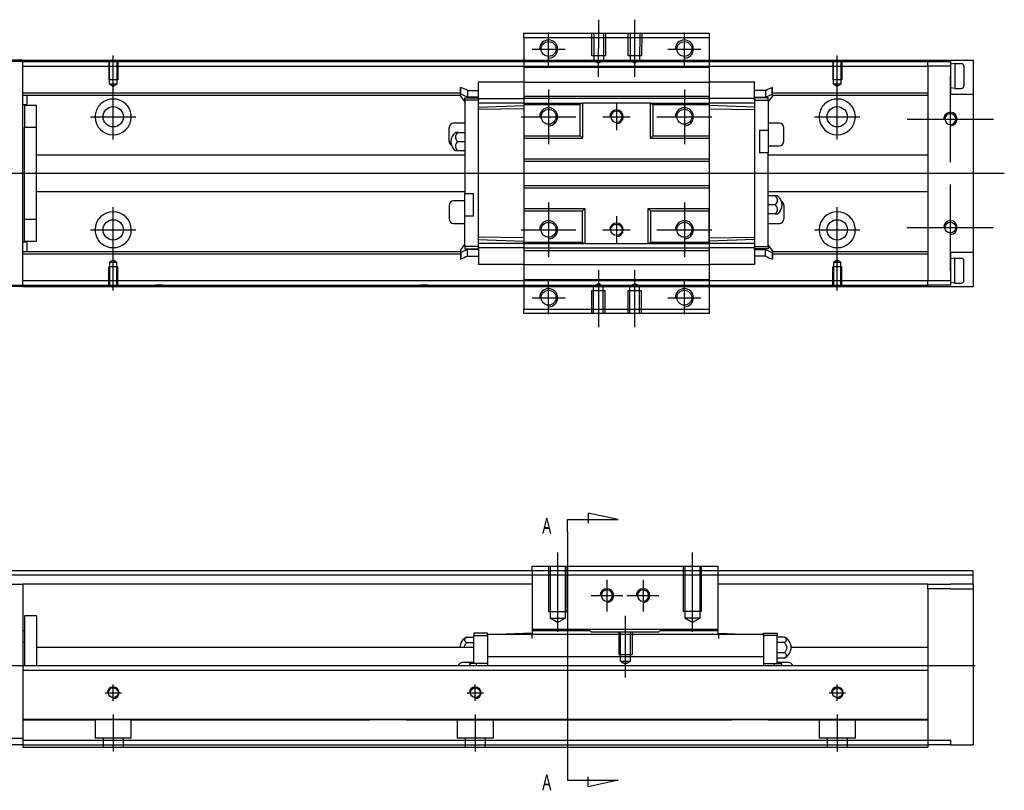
# Model space of a CAD drawing. Header units: millimetres. Extents: x 81 to 3135, y 49 to 860.
# Tile 7 of 8: x 274 to 491, y 479 to 650. Entities that reach past the tile are written whole.
import ezdxf
from ezdxf.lldxf.tags import DXFTag

# ---------------------------------------------------------------- set-up
doc = ezdxf.new("R2010")
doc.units = ezdxf.units.MM
doc.layers.get('0').update_dxf_attribs({"linetype": 'CONTINUOUS'})
doc.styles.add('CHN', font='msjhbd.ttf')
tags = doc.linetypes.add('DASHED', pattern=[25.72, 12.86, -12.86]).pattern_tags.tags
tags[6:7] = [DXFTag(74, 4), DXFTag(75, 0), DXFTag(340, '0'), DXFTag(46, 0.0), DXFTag(50, 0.0), DXFTag(44, 0.0), DXFTag(45, 0.0)]
tags[4:5] = [DXFTag(74, 4), DXFTag(75, 0), DXFTag(340, '0'), DXFTag(46, 0.0), DXFTag(50, 0.0), DXFTag(44, 0.0), DXFTag(45, 0.0)]

msp = doc.modelspace()

# ---------------------------------------------------------------- linework, layer by layer
at = {"ltscale": 0.1}
for p, q in [((401.45, 637.06), (401.48, 649.68)), ((409.45, 637.05), (409.48, 649.66)), ((390.4, 639.54), (390.4, 646.84)), ((420.4, 639.54), (420.4, 646.84)), ((386.75, 643.19), (394.05, 643.19)), ((416.75, 643.19), (424.05, 643.19)), ((390.4, 634.25), (390.4, 622.16)), ((420.4, 634.25), (420.4, 622.16)), ((384.35, 628.21), (396.44, 628.21)), ((414.35, 628.21), (426.44, 628.21)), ((390.4, 609.25), (390.4, 597.16)), ((420.4, 609.25), (420.4, 597.16)), ((384.35, 603.21), (396.44, 603.21)), ((414.35, 603.21), (426.44, 603.21)), ((401.4, 594.31), (401.4, 581.69)), ((409.4, 594.31), (409.4, 581.69)), ((390.4, 584.54), (390.4, 591.84)), ((420.4, 584.54), (420.4, 591.84)), ((386.75, 588.19), (394.05, 588.19)), ((416.75, 588.19), (424.05, 588.19)), ((392.4, 531.82), (392.4, 514.32)), ((422.15, 531.82), (422.15, 514.32)), ((403.28, 525.82), (403.28, 518.82)), ((411.28, 525.82), (411.28, 518.82)), ((399.78, 522.32), (406.78, 522.32)), ((407.78, 522.32), (414.78, 522.32)), ((407.4, 504.17), (407.4, 517.82))]:
    msp.add_line(p, q, dxfattribs=at)
at = {"linetype": 'Continuous'}
for p, q in [((384.9, 645.69), (384.9, 646.69)), ((384.9, 646.69), (425.9, 646.69)), ((425.9, 646.69), (425.9, 645.69)), ((425.9, 645.69), (384.9, 645.69)), ((384.9, 645.69), (384.9, 639.19)), ((425.9, 645.69), (425.9, 639.19)), ((274.19, 640.7), (263.69, 640.7)), ((274.19, 640.69), (274.19, 640.4)), ((274.19, 640.4), (474.19, 640.4)), ((274.19, 591), (274.19, 640.4)), ((274.19, 640.4), (274.19, 640.4)), ((274.19, 640.4), (274.19, 640.4)), ((474.19, 640.69), (474.19, 640.4)), ((474.19, 640.4), (479.19, 640.4)), ((474.19, 640.4), (474.19, 640.4)), ((474.19, 640.4), (474.19, 640.4)), ((474.19, 639.4), (474.19, 640.4)), ((479.19, 640.4), (479.19, 639.4)), ((484.19, 640.7), (484.19, 590.7)), ((274.19, 639.4), (474.19, 639.4)), ((384.9, 639.19), (384.9, 638.2)), ((384.9, 638.2), (384.9, 593.21)), ((425.9, 639.19), (425.9, 638.2)), ((425.9, 638.2), (425.9, 593.21)), ((479.19, 639.4), (474.19, 639.4)), ((479.19, 639.4), (479.19, 633.2)), ((479.19, 633.2), (484.19, 633.2)), ((384.9, 631.21), (384.9, 624.01)), ((412.9, 631.21), (413.1, 631.21)), ((413.1, 631.21), (413.4, 630.91)), ((384.9, 624.01), (384.9, 623.51)), ((384.9, 623.51), (384.9, 618.91)), ((384.9, 618.91), (384.9, 618.41)), ((384.9, 618.41), (384.9, 613.01)), ((384.9, 613.01), (384.9, 612.51)), ((384.9, 612.51), (384.9, 607.41)), ((384.9, 607.41), (384.9, 600.51)), ((384.9, 600.21), (384.9, 600.51)), ((274.19, 592), (474.19, 592)), ((384.9, 593.21), (384.9, 592.19)), ((384.9, 592.19), (384.9, 585.69)), ((425.9, 593.21), (425.9, 592.19)), ((425.9, 592.19), (425.9, 585.69)), ((474.19, 592), (479.19, 592)), ((474.19, 591), (474.19, 592)), ((274.19, 590.7), (263.69, 590.7)), ((274.19, 591), (474.19, 591)), ((274.19, 591), (274.19, 591)), ((274.19, 591), (274.19, 591)), ((274.19, 590.99), (274.19, 590.7)), ((479.19, 591), (474.19, 591)), ((474.19, 591), (474.19, 591)), ((474.19, 591), (474.19, 591)), ((474.19, 591), (474.19, 590.7)), ((384.9, 584.69), (384.9, 585.69)), ((384.9, 585.69), (425.9, 585.69)), ((425.9, 585.69), (425.9, 584.69)), ((425.9, 584.69), (384.9, 584.69)), ((386.78, 528.82), (427.78, 528.82)), ((386.78, 527.82), (386.78, 528.82)), ((427.78, 528.82), (427.78, 527.82)), ((344.33, 527.82), (264.19, 527.82)), ((386.78, 527.82), (344.33, 527.82)), ((427.78, 527.82), (386.78, 527.82)), ((386.78, 527.82), (386.78, 513.82)), ((427.78, 527.82), (427.78, 513.82)), ((484.19, 527.82), (427.78, 527.82)), ((484.19, 524.82), (484.19, 527.82)), ((263.69, 524.82), (274.19, 524.82)), ((274.19, 524.82), (274.19, 505.82)), ((342.96, 524.82), (274.19, 524.82)), ((386.78, 524.82), (342.96, 524.82)), ((474.19, 524.82), (427.78, 524.82)), ((474.19, 524.82), (479.19, 524.82)), ((474.19, 523.82), (474.19, 524.82)), ((484.19, 524.82), (479.19, 524.82)), ((484.19, 524.82), (484.19, 489.32)), ((479.19, 523.82), (474.19, 523.82)), ((474.19, 523.82), (474.19, 490.32)), ((479.19, 523.82), (484.19, 523.82)), ((277.21, 517.82), (274.59, 517.82)), ((274.59, 517.82), (274.59, 506.82)), ((277.21, 517.82), (277.21, 506.82)), ((274.59, 514.52), (274.19, 514.52)), ((376.9, 514.02), (373.9, 514.02)), ((373.9, 514.02), (373.9, 513.52)), ((373.9, 513.52), (376.9, 513.52)), ((373.9, 507.32), (373.9, 513.52)), ((376.9, 513.52), (376.9, 514.02)), ((376.9, 513.82), (437.9, 513.82)), ((376.9, 513.82), (376.9, 513.52)), ((376.9, 513.52), (376.9, 508.71)), ((386.78, 514.02), (381.05, 513.82)), ((399.28, 514.82), (386.78, 514.82)), ((386.78, 514.82), (386.78, 514.52)), ((399.58, 514.52), (386.78, 514.52)), ((386.78, 514.52), (386.78, 513.82)), ((415.28, 514.82), (399.28, 514.82)), ((399.58, 514.52), (399.28, 514.82)), ((399.78, 514.32), (399.58, 514.52)), ((399.78, 514.32), (414.78, 514.32)), ((399.78, 514.32), (399.78, 514.32)), ((414.98, 514.52), (414.78, 514.32)), ((414.78, 514.32), (414.78, 514.32)), ((415.28, 514.82), (414.98, 514.52)), ((427.78, 514.52), (414.98, 514.52)), ((427.78, 514.82), (415.28, 514.82)), ((427.78, 514.82), (427.78, 514.52)), ((427.78, 514.52), (427.78, 513.82)), ((427.78, 514.02), (433.5, 513.82)), ((437.9, 513.52), (437.9, 514.02)), ((437.9, 514.02), (440.9, 514.02)), ((437.9, 513.82), (437.9, 513.52)), ((437.9, 513.52), (437.9, 508.71)), ((440.9, 513.52), (437.9, 513.52)), ((440.9, 514.02), (440.9, 513.52)), ((440.9, 507.32), (440.9, 513.52)), ((274.19, 512.02), (274.59, 512.02)), ((372.34, 513.13), (373.9, 513.13)), ((372.34, 511.97), (373.9, 511.97)), ((442.46, 513.13), (440.9, 513.13)), ((442.46, 511.97), (440.9, 511.97)), ((336.59, 510.82), (277.21, 510.82)), ((373.9, 510.82), (336.59, 510.82)), ((442.46, 509.67), (440.9, 509.67)), ((474.19, 510.82), (444, 510.82)), ((373.9, 507.52), (371.4, 507.52)), ((372.9, 507.32), (372.97, 507.32)), ((372.9, 507.32), (372.9, 506.82)), ((374.5, 507.32), (372.97, 507.32)), ((372.97, 507.32), (372.97, 506.82)), ((376.9, 507.32), (374.5, 507.32)), ((374.5, 506.82), (374.5, 507.32)), ((376.9, 508.82), (437.9, 508.82)), ((376.9, 508.82), (376.9, 506.83)), ((437.9, 508.82), (437.9, 506.83)), ((437.9, 507.32), (440.3, 507.32)), ((440.3, 506.82), (440.3, 507.32)), ((440.3, 507.32), (441.83, 507.32)), ((442.46, 508.51), (440.9, 508.51)), ((443.4, 507.52), (440.9, 507.52)), ((441.83, 507.32), (441.83, 506.82)), ((441.9, 507.32), (441.83, 507.32)), ((441.9, 507.32), (441.9, 506.82)), ((274.19, 506.82), (334.77, 506.82)), ((274.19, 506.82), (274.19, 505.82)), ((274.19, 505.82), (334.32, 505.82)), ((274.19, 505.82), (274.19, 495.32)), ((334.32, 505.82), (474.19, 505.82)), ((334.77, 506.82), (474.19, 506.82)), ((376.9, 506.83), (376.9, 506.82)), ((474.19, 506.82), (474.19, 505.82)), ((474.19, 505.82), (474.19, 495.32)), ((274.19, 495.32), (274.19, 495.03)), ((274.19, 495.02), (274.19, 495.02)), ((274.19, 495.02), (274.19, 490.32)), ((474.19, 495.02), (474.19, 490.32)), ((264.19, 490.82), (274.19, 490.82)), ((274.19, 490.32), (327.27, 490.32)), ((274.19, 490.32), (274.19, 488.82)), ((327.27, 490.32), (474.19, 490.32)), ((474.19, 490.32), (479.19, 490.32)), ((474.19, 490.32), (474.19, 488.82)), ((474.19, 490.32), (474.19, 490.32)), ((479.19, 490.32), (479.19, 489.32)), ((274.19, 489.32), (264.19, 489.32)), ((274.19, 488.82), (326.58, 488.82)), ((326.58, 488.82), (474.19, 488.82)), ((479.19, 489.32), (474.19, 489.32)), ((479.19, 489.32), (484.19, 489.32))]:
    msp.add_line(p, q, dxfattribs=at)
at = {"linetype": 'DASHED', "ltscale": 0.1}
for p, q in [((399.96, 641.68), (399.97, 646.68)), ((400.41, 646.68), (400.39, 640.68)), ((402.53, 646.68), (402.52, 640.68)), ((402.97, 646.67), (402.96, 641.67)), ((407.96, 641.66), (407.97, 646.66)), ((408.41, 646.66), (408.39, 640.66)), ((410.53, 646.66), (410.52, 640.66)), ((410.97, 646.66), (410.96, 641.66)), ((274.19, 640.4), (263.69, 640.4)), ((293.19, 640.39), (293.19, 636.39)), ((293.39, 635.39), (293.39, 640.39)), ((294.99, 640.39), (294.99, 635.39)), ((295.19, 640.39), (295.19, 636.39)), ((304.99, 640.39), (303.39, 640.39)), ((402.96, 641.67), (399.96, 641.68)), ((402.52, 640.68), (400.39, 640.68)), ((400.39, 640.68), (401.45, 640.06)), ((402.52, 640.68), (401.45, 640.06)), ((410.96, 641.66), (407.96, 641.66)), ((410.52, 640.66), (408.39, 640.66)), ((408.39, 640.66), (409.45, 640.05)), ((410.52, 640.66), (409.45, 640.05)), ((453.19, 640.39), (453.19, 636.39)), ((453.39, 635.39), (453.39, 640.39)), ((454.99, 640.39), (454.99, 635.39)), ((455.19, 640.39), (455.19, 636.39)), ((477.96, 640.39), (476.36, 640.39)), ((384.9, 639.19), (425.9, 639.19)), ((474.19, 639.4), (474.19, 592)), ((295.19, 636.39), (293.19, 636.39)), ((294.19, 634.93), (293.39, 635.39)), ((294.99, 635.39), (293.39, 635.39)), ((294.99, 635.39), (294.19, 634.93)), ((384.9, 635.85), (374.9, 635.85)), ((374.9, 635.85), (374.9, 635.8)), ((374.9, 632.41), (374.9, 635.8)), ((384.9, 635.85), (425.9, 635.85)), ((435.9, 635.85), (425.9, 635.85)), ((435.9, 635.85), (435.9, 635.8)), ((435.9, 632.41), (435.9, 635.8)), ((455.19, 636.39), (453.19, 636.39)), ((454.19, 634.93), (453.39, 635.39)), ((454.99, 635.39), (453.39, 635.39)), ((454.99, 635.39), (454.19, 634.93)), ((274.19, 633.5), (370.9, 633.51)), ((370.9, 634.71), (370.97, 634.71)), ((370.9, 632.76), (370.9, 633.22)), ((370.97, 633.22), (370.9, 633.22)), ((372.5, 632.56), (370.97, 633.22)), ((372.5, 634.04), (374.9, 634.04)), ((438.3, 634.04), (435.9, 634.04)), ((438.3, 632.56), (439.83, 633.22)), ((439.9, 634.71), (439.83, 634.71)), ((439.9, 633.22), (439.83, 633.22)), ((439.9, 633.51), (474.19, 633.5)), ((439.9, 632.76), (439.9, 633.22)), ((274.19, 633), (370.9, 633.01)), ((275.19, 631.15), (275.19, 633)), ((370.9, 632.76), (371.85, 631.56)), ((371.85, 631.56), (371.9, 631.56)), ((371.9, 631.91), (371.9, 632.41)), ((371.9, 632.41), (374.9, 632.41)), ((371.9, 631.91), (371.9, 611.21)), ((374.9, 631.91), (371.9, 631.91)), ((372.5, 633.07), (372.5, 632.56)), ((374.9, 632.56), (372.5, 632.56)), ((374.9, 632.41), (374.9, 631.91)), ((374.9, 631.91), (374.9, 632.21)), ((374.9, 632.21), (384.9, 632.21)), ((374.9, 599.51), (374.9, 631.91)), ((384.9, 631.21), (374.9, 631.21)), ((384.9, 632.75), (425.9, 632.75)), ((425.9, 632.21), (384.9, 632.21)), ((384.9, 631.21), (397.7, 631.21)), ((397.4, 630.91), (397.7, 631.21)), ((397.7, 631.21), (397.9, 631.21)), ((397.9, 631.21), (397.9, 623.51)), ((412.9, 631.21), (397.9, 631.21)), ((412.9, 623.51), (412.9, 631.21)), ((413.1, 631.21), (425.9, 631.21)), ((435.9, 632.21), (425.9, 632.21)), ((425.9, 630.91), (425.9, 631.21)), ((435.9, 631.21), (425.9, 631.21)), ((435.9, 632.56), (438.3, 632.56)), ((435.9, 632.41), (435.9, 631.91)), ((438.9, 632.41), (435.9, 632.41)), ((435.9, 631.91), (435.9, 632.21)), ((435.9, 631.91), (435.9, 599.51)), ((435.9, 631.91), (438.9, 631.91)), ((438.3, 633.07), (438.3, 632.56)), ((438.9, 631.91), (438.9, 632.41)), ((438.9, 631.91), (438.9, 625.21)), ((438.95, 631.56), (438.9, 631.56)), ((439.9, 632.76), (438.95, 631.56)), ((439.9, 633.01), (474.19, 633)), ((274.19, 630.95), (274.99, 630.95)), ((277.21, 630.7), (274.59, 630.7)), ((274.59, 630.7), (274.59, 625.89)), ((277.21, 625.89), (277.21, 630.7)), ((374.9, 630.36), (384.9, 630.71)), ((384.9, 629.96), (374.9, 629.81)), ((384.9, 630.91), (397.4, 630.91)), ((397.4, 624.01), (397.4, 630.91)), ((413.4, 630.91), (413.4, 624.01)), ((413.4, 630.91), (425.9, 630.91)), ((425.9, 630.91), (425.9, 624.01)), ((435.9, 630.36), (425.9, 630.71)), ((425.9, 629.96), (435.9, 629.81)), ((371.9, 626.81), (369.4, 626.81)), ((441.4, 626.81), (438.9, 626.81)), ((274.59, 625.89), (277.21, 625.89)), ((274.59, 605.5), (274.59, 625.89)), ((277.21, 605.5), (277.21, 625.89)), ((368.4, 622.81), (368.4, 625.81)), ((370.34, 624.71), (369.8, 624.71)), ((370.34, 624.71), (371.9, 624.71)), ((437, 625.21), (437, 620.21)), ((437, 625.21), (438.9, 625.21)), ((438.9, 625.21), (438.9, 620.21)), ((442.4, 622.81), (442.4, 625.81)), ((370.34, 622.71), (371.9, 622.71)), ((384.9, 624.01), (397.4, 624.01)), ((384.9, 623.51), (397.9, 623.51)), ((397.9, 623.51), (397.4, 624.01)), ((413.4, 624.01), (412.9, 623.51)), ((412.9, 623.51), (425.9, 623.51)), ((413.4, 624.01), (425.9, 624.01)), ((425.9, 623.51), (425.9, 618.91)), ((369.8, 620.71), (370.34, 620.71)), ((370.34, 620.71), (371.9, 620.71)), ((438.9, 620.21), (437, 620.21)), ((438.9, 621.81), (441.4, 621.81)), ((438.9, 599.51), (438.9, 620.21)), ((371.9, 619.71), (277.21, 619.7)), ((384.9, 618.91), (425.9, 618.91)), ((384.9, 618.41), (425.9, 618.41)), ((425.9, 618.91), (425.9, 618.41)), ((425.9, 618.41), (425.9, 613.01)), ((474.19, 619.7), (438.9, 619.71)), ((277.21, 611.7), (371.9, 611.71)), ((384.9, 613.01), (425.9, 613.01)), ((384.9, 612.51), (425.9, 612.51)), ((425.9, 613.01), (425.9, 612.51)), ((425.9, 612.51), (425.9, 607.91)), ((438.9, 611.71), (474.19, 611.7)), ((371.9, 609.61), (369.4, 609.61)), ((371.9, 611.21), (373.8, 611.21)), ((371.9, 606.21), (371.9, 611.21)), ((373.8, 606.21), (373.8, 611.21)), ((440.46, 610.71), (438.9, 610.71)), ((441, 610.71), (440.46, 610.71)), ((368.4, 608.61), (368.4, 605.61)), ((384.9, 607.91), (398.4, 607.91)), ((397.9, 607.41), (398.4, 607.91)), ((397.9, 600.51), (397.9, 607.41)), ((398.4, 607.91), (398.4, 600.21)), ((412.4, 607.91), (425.9, 607.91)), ((412.4, 607.91), (412.9, 607.41)), ((412.4, 600.21), (412.4, 607.91)), ((412.9, 607.41), (412.9, 600.51)), ((425.9, 607.91), (425.9, 607.41)), ((425.9, 607.58), (425.9, 607.71)), ((425.9, 600.51), (425.9, 607.41)), ((440.46, 608.71), (438.9, 608.71)), ((442.4, 608.61), (442.4, 605.61)), ((277.21, 605.5), (274.59, 605.5)), ((274.59, 600.7), (274.59, 605.5)), ((277.21, 600.7), (277.21, 605.5)), ((373.8, 606.21), (371.9, 606.21)), ((371.9, 599.51), (371.9, 606.21)), ((440.46, 606.71), (438.9, 606.71)), ((440.46, 606.71), (441, 606.71)), ((369.4, 604.61), (371.9, 604.61)), ((438.9, 604.61), (441.4, 604.61)), ((274.59, 600.7), (277.21, 600.7)), ((384.9, 601.46), (374.9, 601.6)), ((374.9, 601.05), (384.9, 600.71)), ((425.9, 601.46), (435.9, 601.6)), ((435.9, 601.05), (425.9, 600.71)), ((274.99, 600.45), (274.19, 600.45)), ((274.19, 598.4), (370.9, 598.41)), ((275.19, 598.4), (275.19, 600.25)), ((370.9, 598.66), (371.85, 599.86)), ((370.9, 598.66), (370.9, 598.19)), ((372.5, 598.86), (370.97, 598.19)), ((371.85, 599.86), (371.9, 599.86)), ((374.9, 599.51), (371.9, 599.51)), ((371.9, 599.51), (371.9, 599.01)), ((371.9, 599.01), (374.9, 599.01)), ((372.5, 598.34), (372.5, 598.86)), ((374.9, 598.86), (372.5, 598.86)), ((384.9, 600.21), (374.9, 600.21)), ((374.9, 599.51), (374.9, 599.21)), ((374.9, 599.01), (374.9, 599.51)), ((384.9, 599.21), (374.9, 599.21)), ((374.9, 599.01), (374.9, 595.61)), ((384.9, 600.51), (397.9, 600.51)), ((384.9, 600.21), (398.2, 600.21)), ((384.9, 599.21), (425.9, 599.21)), ((384.9, 598.64), (425.9, 598.64)), ((397.9, 600.51), (397.9, 600.51)), ((398.2, 600.21), (397.9, 600.51)), ((398.4, 600.21), (398.2, 600.21)), ((398.4, 600.21), (412.4, 600.21)), ((412.6, 600.21), (412.4, 600.21)), ((412.9, 600.51), (412.6, 600.21)), ((412.6, 600.21), (425.9, 600.21)), ((412.9, 600.51), (412.9, 600.51)), ((412.9, 600.51), (425.9, 600.51)), ((425.9, 600.21), (425.9, 600.51)), ((435.9, 600.21), (425.9, 600.21)), ((435.9, 599.21), (425.9, 599.21)), ((435.9, 599.51), (435.9, 599.21)), ((435.9, 599.51), (438.9, 599.51)), ((435.9, 599.01), (435.9, 599.51)), ((435.9, 599.01), (435.9, 595.61)), ((438.9, 599.01), (435.9, 599.01)), ((435.9, 598.86), (438.3, 598.86)), ((438.3, 598.34), (438.3, 598.86)), ((438.3, 598.86), (439.83, 598.19)), ((438.95, 599.86), (438.9, 599.86)), ((438.9, 599.51), (438.9, 599.01)), ((439.9, 598.66), (438.95, 599.86)), ((439.9, 598.66), (439.9, 598.19)), ((439.9, 598.41), (474.19, 598.4)), ((274.19, 597.9), (370.9, 597.91)), ((294.19, 596.46), (293.39, 595.99)), ((294.99, 595.99), (294.19, 596.46)), ((370.9, 598.19), (370.97, 598.19)), ((370.9, 598.19), (370.9, 598.13)), ((370.9, 596.7), (370.97, 596.7)), ((370.97, 598.19), (370.97, 598.13)), ((372.5, 597.37), (374.9, 597.37)), ((438.3, 597.37), (435.9, 597.37)), ((439.9, 598.19), (439.83, 598.19)), ((439.9, 596.7), (439.83, 596.7)), ((439.9, 597.91), (474.19, 597.9)), ((454.19, 596.46), (453.39, 595.99)), ((454.99, 595.99), (454.19, 596.46)), ((484.19, 598.2), (479.19, 598.2)), ((479.19, 598.2), (479.19, 592)), ((295.19, 594.99), (293.19, 594.99)), ((293.19, 590.99), (293.19, 594.99)), ((293.39, 595.99), (293.39, 590.99)), ((294.99, 595.99), (293.39, 595.99)), ((294.99, 590.99), (294.99, 595.99)), ((295.19, 590.99), (295.19, 594.99)), ((374.9, 595.56), (374.9, 595.61)), ((384.9, 595.54), (374.9, 595.54)), ((384.9, 595.54), (425.9, 595.54)), ((435.9, 595.56), (425.9, 595.56)), ((435.9, 595.56), (435.9, 595.61)), ((455.19, 594.99), (453.19, 594.99)), ((453.19, 590.99), (453.19, 594.99)), ((453.39, 595.99), (453.39, 590.99)), ((454.99, 595.99), (453.39, 595.99)), ((454.99, 590.99), (454.99, 595.99)), ((455.19, 590.99), (455.19, 594.99)), ((384.9, 592.19), (425.9, 592.19)), ((479.19, 592), (479.19, 591)), ((263.69, 591), (274.19, 591)), ((304.99, 590.99), (303.39, 590.99)), ((363.7, 590.99), (362.1, 590.99)), ((402.9, 589.69), (399.9, 589.69)), ((399.9, 589.69), (399.9, 584.69)), ((400.34, 590.69), (401.4, 591.31)), ((402.46, 590.69), (400.34, 590.69)), ((400.34, 584.69), (400.34, 590.69)), ((402.46, 590.69), (401.4, 591.31)), ((402.46, 584.69), (402.46, 590.69)), ((402.9, 584.69), (402.9, 589.69)), ((410.9, 589.69), (407.9, 589.69)), ((407.9, 589.69), (407.9, 584.69)), ((408.34, 590.69), (409.4, 591.31)), ((410.46, 590.69), (408.34, 590.69)), ((408.34, 584.69), (408.34, 590.69)), ((410.46, 590.69), (409.4, 591.31)), ((410.46, 584.69), (410.46, 590.69)), ((410.9, 584.69), (410.9, 589.69)), ((477.96, 590.99), (476.36, 590.99)), ((390.4, 528.82), (390.4, 518.82)), ((390.75, 528.82), (390.75, 517.32)), ((394.05, 528.82), (394.05, 517.32)), ((394.4, 528.82), (394.4, 518.82)), ((420.15, 528.82), (420.15, 518.82)), ((420.5, 528.82), (420.5, 517.32)), ((423.8, 528.82), (423.8, 517.32)), ((424.15, 528.82), (424.15, 518.82)), ((343.87, 526.82), (264.19, 526.82)), ((484.19, 526.82), (343.87, 526.82)), ((390.4, 518.82), (394.4, 518.82)), ((424.15, 518.82), (420.15, 518.82)), ((390.75, 517.32), (394.05, 517.32)), ((392.4, 516.37), (390.75, 517.32)), ((392.4, 516.37), (394.05, 517.32)), ((423.8, 517.32), (420.5, 517.32)), ((422.15, 516.37), (420.5, 517.32)), ((422.15, 516.37), (423.8, 517.32)), ((386.78, 512.82), (386.78, 513.82)), ((405.9, 514.32), (405.9, 509.32)), ((406.28, 507.82), (406.28, 514.32)), ((408.53, 507.82), (408.53, 514.32)), ((408.9, 514.32), (408.9, 509.32)), ((428.03, 512.82), (428.03, 513.82)), ((405.9, 509.32), (408.9, 509.32)), ((406.28, 507.82), (408.53, 507.82)), ((406.28, 507.82), (407.4, 507.17)), ((408.53, 507.82), (407.4, 507.17)), ((274.19, 494.82), (290.19, 494.82)), ((290.19, 494.83), (290.19, 490.82)), ((298.19, 494.82), (290.19, 494.82)), ((298.19, 494.83), (298.19, 494.83)), ((298.19, 490.82), (298.19, 494.83)), ((298.19, 494.82), (329.31, 494.82)), ((329.31, 494.82), (350.9, 494.82)), ((358.9, 494.82), (350.9, 494.82)), ((358.9, 494.83), (358.9, 494.83)), ((358.9, 494.82), (430.9, 494.82)), ((370.19, 494.83), (370.19, 490.82)), ((378.19, 490.82), (378.19, 494.83)), ((438.9, 494.82), (430.9, 494.82)), ((438.9, 494.83), (438.9, 494.83)), ((438.9, 494.82), (474.19, 494.82)), ((450.19, 494.83), (450.19, 490.82)), ((458.19, 490.82), (458.19, 494.83)), ((468.9, 494.83), (468.9, 494.83)), ((468.9, 494.82), (474.19, 494.82)), ((468.9, 494.82), (474.19, 494.82)), ((298.19, 490.82), (290.19, 490.82)), ((291.94, 490.82), (291.94, 488.82)), ((296.44, 488.82), (296.44, 490.82)), ((378.19, 490.82), (370.19, 490.82)), ((371.94, 490.82), (371.94, 488.82)), ((376.44, 488.82), (376.44, 490.82)), ((458.19, 490.82), (450.19, 490.82)), ((451.94, 490.82), (451.94, 488.82)), ((456.44, 488.82), (456.44, 490.82))]:
    msp.add_line(p, q, dxfattribs=at)
at = {"ltscale": 0.3}
for p, q in [((294.19, 629.52), (294.19, 641.73)), ((454.19, 629.52), (454.19, 641.73)), ((479.19, 618.17), (479.19, 637.22)), ((294.19, 623.2), (294.19, 633.2)), ((454.19, 623.2), (454.19, 633.2)), ((289.19, 628.2), (299.19, 628.2)), ((449.19, 628.2), (459.19, 628.2)), ((469.67, 627.7), (488.72, 627.7)), ((237.28, 615.7), (491.1, 615.7)), ((479.19, 594.17), (479.19, 613.22)), ((294.19, 593.67), (294.19, 608.2)), ((454.19, 593.67), (454.19, 608.2)), ((289.19, 603.2), (299.19, 603.2)), ((449.19, 603.2), (459.19, 603.2)), ((469.67, 603.7), (488.72, 603.7)), ((294.19, 589.75), (294.19, 598.2)), ((454.19, 589.75), (454.19, 598.2)), ((294.19, 499.02), (294.19, 502.62)), ((294.19, 499.02), (294.19, 502.62)), ((374.19, 499.02), (374.19, 502.62)), ((374.19, 499.02), (374.19, 502.62)), ((454.19, 499.02), (454.19, 502.62)), ((454.19, 499.02), (454.19, 502.62)), ((292.39, 500.82), (295.99, 500.82)), ((292.39, 500.82), (295.99, 500.82)), ((372.39, 500.82), (375.99, 500.82)), ((372.39, 500.82), (375.99, 500.82)), ((452.39, 500.82), (455.99, 500.82)), ((452.39, 500.82), (455.99, 500.82)), ((294.19, 496.02), (294.19, 487.82)), ((294.19, 496.02), (294.19, 487.82)), ((374.19, 496.02), (374.19, 487.82)), ((374.19, 496.02), (374.19, 487.82)), ((454.19, 496.02), (454.19, 487.82)), ((454.19, 496.02), (454.19, 487.82))]:
    msp.add_line(p, q, dxfattribs=at)
for p, q in [((480.19, 639.97), (479.19, 639.87)), ((480.19, 639.97), (481.59, 639.97)), ((480.19, 639.97), (480.19, 634.47)), ((482.19, 639.37), (482.19, 635.07)), ((480.19, 634.47), (479.19, 634.57)), ((480.19, 634.47), (481.59, 634.47)), ((390.4, 631.21), (390.4, 625.21)), ((405.4, 631.21), (405.4, 625.21)), ((387.4, 628.21), (393.4, 628.21)), ((402.4, 628.21), (408.4, 628.21)), ((390.4, 606.21), (390.4, 600.21)), ((405.4, 606.21), (405.4, 600.21)), ((387.4, 603.21), (393.4, 603.21)), ((402.4, 603.21), (408.4, 603.21)), ((480.19, 596.92), (479.19, 596.82)), ((480.19, 596.92), (481.59, 596.92)), ((480.19, 591.42), (480.19, 596.92)), ((482.19, 592.02), (482.19, 596.32)), ((480.19, 591.42), (479.19, 591.52)), ((480.19, 591.42), (481.59, 591.42)), ((405.75, 539.12), (399.16, 540.56)), ((399.16, 540.56), (399.16, 538.33)), ((394.6, 539.12), (405.75, 539.12)), ((394.6, 536.49), (394.6, 539.12)), ((394.6, 536.49), (394.6, 484.11)), ((213.19, 506.82), (484.69, 506.82)), ((394.6, 484.11), (394.6, 481.47)), ((394.6, 481.47), (405.75, 481.47)), ((399.16, 480.04), (399.16, 482.27)), ((405.75, 481.47), (399.16, 480.04))]:
    msp.add_line(p, q)
at = {"linetype": 'DASHED'}
for p, q in [((384.9, 623.83), (384.9, 623.71)), ((274.19, 591), (274.19, 590.99)), ((399.28, 514.82), (399.78, 514.32)), ((399.28, 514.82), (399.28, 514.82)), ((414.78, 514.32), (415.28, 514.82)), ((415.28, 514.82), (415.28, 514.82)), ((376.9, 508.71), (376.9, 507.32)), ((437.9, 508.71), (437.9, 507.32)), ((293.39, 500.82), (293.39, 500.82)), ((293.39, 500.82), (293.39, 500.82)), ((294.99, 500.82), (294.99, 500.82)), ((294.99, 500.82), (294.99, 500.82)), ((373.39, 500.82), (373.39, 500.82)), ((373.39, 500.82), (373.39, 500.82)), ((374.99, 500.82), (374.99, 500.82)), ((374.99, 500.82), (374.99, 500.82)), ((453.39, 500.82), (453.39, 500.82)), ((453.39, 500.82), (453.39, 500.82)), ((454.99, 500.82), (454.99, 500.82)), ((454.99, 500.82), (454.99, 500.82))]:
    msp.add_line(p, q, dxfattribs=at)
at = {"linetype": 'Continuous'}
for centre in [(390.4, 643.19), (420.4, 643.19), (390.4, 588.19), (420.4, 588.19)]:
    msp.add_circle(centre, 1.65, dxfattribs=at)
at = {"linetype": 'DASHED', "ltscale": 0.1}
for centre, radius in [((294.19, 628.2), 2.25), ((454.19, 628.2), 2.25), ((294.19, 603.2), 2.25), ((454.19, 603.2), 2.25), ((479.19, 603.7), 1.21), ((405.4, 603.21), 1.25)]:
    msp.add_circle(centre, radius, dxfattribs=at)
at = {"linetype": 'DASHED', "ltscale": 0.1, "extrusion": (0, 0, -1)}
for centre, radius in [((-405.4, 628.21), 1.25), ((-479.19, 627.7), 1.21)]:
    msp.add_circle(centre, radius, dxfattribs=at)
at = {"linetype": 'Continuous', "extrusion": (0, 0, -1)}
for centre in [(-403.28, 522.32), (-411.28, 522.32)]:
    msp.add_circle(centre, 1.25, dxfattribs=at)
for centre in [(294.19, 500.82), (374.19, 500.82), (454.19, 500.82)]:
    msp.add_circle(centre, 1.08)
for centre, radius, start, end in [((390.4, 643.19), 2, 270, 180), ((420.4, 643.19), 2, 270, 180), ((481.59, 639.37), 0.6, 0, 90), ((481.59, 635.07), 0.6, 270, 0), ((390.4, 628.21), 2, 270, 180), ((420.4, 628.21), 2, 270, 180), ((390.4, 603.21), 2, 270, 180), ((420.4, 603.21), 2, 270, 180), ((481.59, 596.32), 0.6, 0, 90), ((481.59, 592.02), 0.6, 270, 0), ((390.4, 588.19), 2, 270, 180), ((420.4, 588.19), 2, 270, 180), ((403.28, 522.32), 1.5, 270, 180), ((411.28, 522.32), 1.5, 270, 180), ((294.19, 500.82), 1.3, 270, 180), ((374.19, 500.82), 1.3, 270, 180), ((454.19, 500.82), 1.3, 270, 180)]:
    msp.add_arc(centre, radius, start, end)
at = {"linetype": 'DASHED', "ltscale": 0.1}
for centre, radius, start, end in [((274.99, 631.15), 0.2, 270, 0), ((405.4, 628.21), 1.5, 270, 180), ((479.19, 627.7), 1.5, 270, 180), ((294.19, 628.2), 4, 180.7109, 359.2891), ((369.4, 625.81), 1, 90, 180), ((441.4, 625.81), 1, 0, 90), ((454.19, 628.2), 4, 180.7109, 359.2891), ((371.3, 622.71), 2.5, 126.8699, 180), ((369.4, 622.81), 1, 180, 241.6233), ((371.3, 622.71), 2.5, 180, 233.1301), ((441.4, 622.81), 1, 270, 0), ((369.4, 608.61), 1, 90, 180), ((439.5, 608.71), 2.5, 306.8699, 53.1301), ((441.4, 608.61), 1, 0, 61.6233), ((294.19, 603.2), 4, 0.7109, 179.2891), ((454.19, 603.2), 4, 0.7109, 179.2891), ((369.4, 605.61), 1, 180, 270), ((441.4, 605.61), 1, 270, 0), ((479.19, 603.7), 1.5, 270, 180), ((405.4, 603.21), 1.5, 270, 180), ((274.99, 600.25), 0.2, 0, 90)]:
    msp.add_arc(centre, radius, start, end, dxfattribs=at)
at = {"linetype": 'DASHED', "ltscale": 0.1, "extrusion": (0, 0, -1)}
for centre, start, end in [((-294.19, 628.2), 50.0829, 129.9171), ((-454.19, 628.2), 50.0829, 129.9171), ((-294.19, 603.2), 230.0829, 309.9171), ((-454.19, 603.2), 230.0829, 309.9171)]:
    msp.add_arc(centre, 4, start, end, dxfattribs=at)
at = {"linetype": 'Continuous'}
for centre, radius, start, end in [((373.3, 510.82), 2.5, 112.5178, 180), ((441.5, 510.82), 2.5, 0, 67.4822), ((441.5, 510.82), 2.5, 292.5178, 0), ((371.4, 506.52), 1, 90, 162.5484), ((443.4, 506.52), 1, 17.4516, 90)]:
    msp.add_arc(centre, radius, start, end, dxfattribs=at)
at = {"linetype": 'Continuous', "extrusion": (6.12303e-17, 0, -1)}
for centre, start, end in [((-373.3, 510.82), 0, 50.336), ((-441.5, 510.82), 129.664, 230.336)]:
    msp.add_arc(centre, 1.5, start, end, dxfattribs=at)
at = {"linetype": 'Continuous'}
for centre in [(390.4, 628.21), (420.4, 628.21), (390.4, 603.21), (420.4, 603.21)]:
    msp.add_ellipse(centre, major_axis=(0, -1.65), ratio=1, dxfattribs=at)
at = {"linetype": 'DASHED', "ltscale": 0.1}
for centre, major_axis, start_param, end_param in [((371.3, 623.71), (-1.5, 0), -0.878528, 0.878528), ((371.3, 621.71), (1.5, 0), 2.263064, 4.020121), ((439.5, 609.71), (1.5, 0), -0.878528, 0.878528), ((439.5, 607.71), (-1.5, 0), 2.263064, 4.020121)]:
    msp.add_ellipse(centre, major_axis=major_axis, ratio=0.866025, start_param=start_param, end_param=end_param, dxfattribs=at)
at = {"linetype": 'Continuous'}
for centre, major_axis, start_param, end_param in [((373.3, 512.55), (1.5, 0), 2.263064, 4.020121), ((441.5, 512.55), (-1.5, 0), 2.263064, 4.020121), ((441.5, 509.09), (1.5, 0), -0.878528, 0.878528)]:
    msp.add_ellipse(centre, major_axis=major_axis, ratio=0.5, start_param=start_param, end_param=end_param, dxfattribs=at)
for points in [[(274.19, 640.7), (484.19, 640.7)], [(274.19, 640.4), (474.19, 640.4)], [(274.19, 591), (474.19, 591)], [(274.19, 590.7), (484.19, 590.7)], [(274.19, 495.02), (329.41, 495.02)], [(329.41, 495.02), (474.19, 495.02)]]:
    msp.add_open_spline(points, degree=1, dxfattribs=at)
at = {"linetype": 'DASHED', "ltscale": 0.1}
for points, weights in [([(370.9, 633.22), (370.9, 634.64), (370.9, 634.71)], [0.986230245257, 0.833597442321, 1]), ([(370.97, 633.22), (370.97, 634.64), (370.97, 634.71)], [0.986404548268, 0.833503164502, 0.999998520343]), ([(372.5, 634.04), (372.5, 634), (372.5, 633.07)], [1, 0.826415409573, 1]), ([(439.9, 633.22), (439.9, 634.64), (439.9, 634.71)], [0.986230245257, 0.833597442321, 1]), ([(370.9, 598.13), (370.9, 596.77), (370.9, 596.7)], [0.986230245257, 0.833597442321, 1]), ([(438.3, 597.37), (438.3, 597.41), (438.3, 598.34)], [1, 0.826415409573, 1]), ([(439.83, 598.19), (439.83, 596.77), (439.83, 596.7)], [0.986404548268, 0.833503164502, 0.999998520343]), ([(439.9, 598.19), (439.9, 596.77), (439.9, 596.7)], [0.986230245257, 0.833597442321, 1])]:
    msp.add_rational_spline(points, weights, degree=2, dxfattribs=at)
for points, degree in [([(372.5, 634.04), (371.99, 634.27), (371.48, 634.49), (370.97, 634.71)], 3), ([(438.3, 634.04), (438.81, 634.27), (439.32, 634.49), (439.83, 634.71)], 3), ([(384.9, 607.41), (397.9, 607.41)], 1), ([(412.9, 607.41), (425.9, 607.41)], 1), ([(372.5, 597.37), (371.99, 597.14), (371.48, 596.92), (370.97, 596.7)], 3), ([(438.3, 597.37), (438.81, 597.14), (439.32, 596.92), (439.83, 596.7)], 3), ([(274.19, 489.32), (326.81, 489.32)], 1), ([(326.81, 489.32), (474.19, 489.32)], 1)]:
    msp.add_open_spline(points, degree=degree, dxfattribs=at)
for points, knots in [([(438.3, 634.04), (438.3, 634.03), (438.3, 634.01), (438.3, 633.93), (438.3, 633.87), (438.3, 633.6), (438.3, 633.35), (438.3, 633.07)], [0, 0, 0, 0, 0.196974, 0.196974, 0.464649, 0.464649, 1, 1, 1, 1]), ([(439.83, 633.22), (439.83, 633.76), (439.83, 634.09), (439.83, 634.46), (439.83, 634.55), (439.83, 634.67), (439.83, 634.7), (439.83, 634.71)], [0, 0, 0, 0, 0.50414, 0.50414, 0.777493, 0.777493, 1, 1, 1, 1]), ([(291.62, 631.26), (291.29, 630.98), (290.99, 630.64), (290.56, 629.92), (290.41, 629.56), (290.23, 628.84), (290.19, 628.49), (290.19, 628.15)], [0, 0, 0, 0, 0.397367, 0.397367, 0.72214, 0.72214, 1, 1, 1, 1]), ([(298.19, 628.15), (298.2, 628.53), (298.14, 628.92), (297.94, 629.63), (297.79, 629.97), (297.38, 630.65), (297.09, 630.99), (296.76, 631.26)], [0, 0, 0, 0, 0.307207, 0.307207, 0.612248, 0.612248, 1, 1, 1, 1]), ([(451.62, 631.26), (451.29, 630.98), (450.99, 630.64), (450.56, 629.92), (450.41, 629.56), (450.23, 628.84), (450.19, 628.49), (450.19, 628.15)], [0, 0, 0, 0, 0.397367, 0.397367, 0.72214, 0.72214, 1, 1, 1, 1]), ([(458.19, 628.15), (458.2, 628.53), (458.14, 628.92), (457.94, 629.63), (457.79, 629.97), (457.38, 630.65), (457.09, 630.99), (456.76, 631.26)], [0, 0, 0, 0, 0.307207, 0.307207, 0.612248, 0.612248, 1, 1, 1, 1]), ([(290.19, 603.25), (290.19, 602.86), (290.24, 602.48), (290.44, 601.76), (290.59, 601.42), (291, 600.74), (291.29, 600.4), (291.62, 600.13)], [0, 0, 0, 0, 0.307207, 0.307207, 0.612248, 0.612248, 1, 1, 1, 1]), ([(296.76, 600.13), (297.09, 600.41), (297.39, 600.75), (297.82, 601.47), (297.97, 601.84), (298.15, 602.55), (298.19, 602.9), (298.19, 603.25)], [0, 0, 0, 0, 0.397367, 0.397367, 0.72214, 0.72214, 1, 1, 1, 1]), ([(450.19, 603.25), (450.19, 602.86), (450.24, 602.48), (450.44, 601.76), (450.59, 601.42), (451, 600.74), (451.29, 600.4), (451.62, 600.13)], [0, 0, 0, 0, 0.307207, 0.307207, 0.612248, 0.612248, 1, 1, 1, 1]), ([(456.76, 600.13), (457.09, 600.41), (457.39, 600.75), (457.82, 601.47), (457.97, 601.84), (458.15, 602.55), (458.19, 602.9), (458.19, 603.25)], [0, 0, 0, 0, 0.397367, 0.397367, 0.72214, 0.72214, 1, 1, 1, 1]), ([(370.97, 598.13), (370.97, 597.65), (370.97, 597.32), (370.97, 596.96), (370.97, 596.86), (370.97, 596.74), (370.97, 596.71), (370.97, 596.7)], [0, 0, 0, 0, 0.50414, 0.50414, 0.777493, 0.777493, 1, 1, 1, 1]), ([(372.5, 597.37), (372.5, 597.38), (372.5, 597.4), (372.5, 597.48), (372.5, 597.54), (372.5, 597.81), (372.5, 598.06), (372.5, 598.34)], [0, 0, 0, 0, 0.196974, 0.196974, 0.464649, 0.464649, 1, 1, 1, 1])]:
    msp.add_open_spline(points, degree=3, knots=knots, dxfattribs=at)

# ---------------------------------------------------------------- texts
at = {"style": 'CHN', "width": 0.7}
for p in [(388.98, 535.99), (388.98, 479.25)]:
    msp.add_text('A', height=3.5, dxfattribs=at).set_placement(p)

doc.saveas('drawing.dxf')
